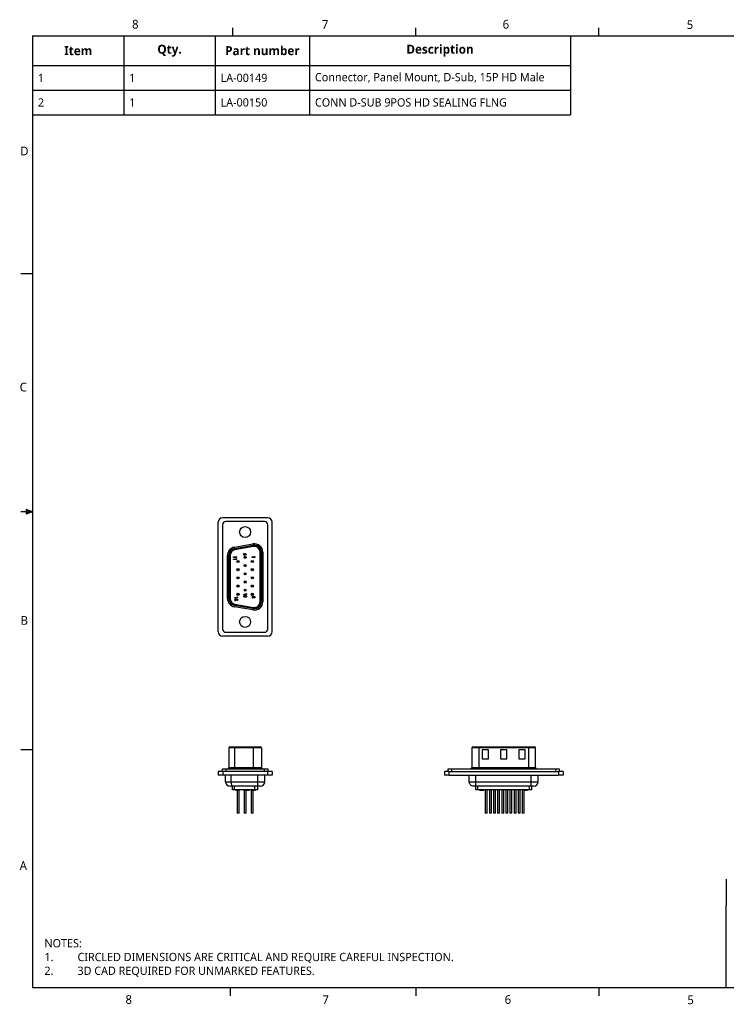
# Model space of a CAD drawing. Extents: x 0.3 to 17, y 0.1 to 10.9.
# Tile 1 of 2: x 0.3 to 8, y 0.1 to 10.9. Entities that reach past the tile are written whole.
import ezdxf

# ---------------------------------------------------------------- set-up
doc = ezdxf.new("R2010")
doc.units = 0
doc.header["$LTSCALE"] = 0.5
doc.header["$MEASUREMENT"] = 0
for name, color, linetype in [('ANNOTATION_TEXT', 7, 'CONTINUOUS'), ('BORDER_FRAME', 7, 'CONTINUOUS'), ('SKETCHED_GEOMETRY', 7, 'CONTINUOUS'), ('TABLES', 7, 'CONTINUOUS'), ('TANGENT_LINES', 7, 'CONTINUOUS'), ('TITLE_BLOCK', 7, 'CONTINUOUS'), ('VISIBLE', 7, 'CONTINUOUS')]:
    doc.layers.add(name, color=color, linetype=linetype)
doc.styles.add('ONSHAPE-STANDARD', font='NotoSans-Regular.ttf')
doc.styles.add('ONSHAPE-STANDARD-BOMTABLE-', font='NotoSans-Bold.ttf')
doc.styles.add('ONSHAPE-STANDARD-BOMTABLE0', font='NotoSans-Regular.ttf')
doc.styles.add('ONSHAPE-STANDARD-NOTESTYLE', font='Noto Sans', dxfattribs={"height": 0.090551})

# ---------------------------------------------------------------- blocks, each defined once
blk = doc.blocks.new('*T2')
at = {"layer": 'TABLES', "color": 0, "linetype": 'BYBLOCK'}
for p, q in [((0, 0), (5.89, 0)), ((0, 0), (0, -0.864)), ((1, 0), (1, -0.864)), ((2, 0), (2, -0.864)), ((3.034, 0), (3.034, -0.864)), ((5.89, 0), (5.89, -0.864)), ((0, -0.326), (5.89, -0.326)), ((0, -0.595), (5.89, -0.595)), ((0, -0.864), (5.89, -0.864))]:
    blk.add_line(p, q, dxfattribs=at)
at = {"layer": 'TABLES', "color": 0}
for s, insert, char_height, width, attachment_point, style in [('{Item}', (0.5, -0.163), 0.0984, 0.88189, 5, 'ONSHAPE-STANDARD-BOMTABLE-'), ('{Qty.}', (1.5, -0.163), 0.0984, 0.88189, 5, 'ONSHAPE-STANDARD-BOMTABLE-'), ('{Part number}', (2.517, -0.163), 0.09843, 0.91565, 5, 'ONSHAPE-STANDARD-BOMTABLE-'), ('{Description}', (4.462, -0.163), 0.09843, 2.73858, 5, 'ONSHAPE-STANDARD-BOMTABLE-'), ('{1}', (0.059, -0.461), 0.0906, 0.88189, 4, 'ONSHAPE-STANDARD-BOMTABLE0'), ('{1}', (1.059, -0.461), 0.0906, 0.88189, 4, 'ONSHAPE-STANDARD-BOMTABLE0'), ('{LA-00149}', (2.059, -0.461), 0.0906, 0.91565, 4, 'ONSHAPE-STANDARD-BOMTABLE0'), ('{Connector, Panel Mount, D-Sub, 15P HD Male}', (3.093, -0.461), 0.09055, 2.73858, 4, 'ONSHAPE-STANDARD-BOMTABLE0'), ('{2}', (0.059, -0.73), 0.0906, 0.88189, 4, 'ONSHAPE-STANDARD-BOMTABLE0'), ('{1}', (1.059, -0.73), 0.0906, 0.88189, 4, 'ONSHAPE-STANDARD-BOMTABLE0'), ('{LA-00150}', (2.059, -0.73), 0.0906, 0.91565, 4, 'ONSHAPE-STANDARD-BOMTABLE0'), ('{CONN D-SUB 9POS HD SEALING FLNG}', (3.093, -0.73), 0.09055, 2.73858, 4, 'ONSHAPE-STANDARD-BOMTABLE0')]:
    blk.add_mtext(s, dxfattribs=dict(at, insert=insert, char_height=char_height, width=width, attachment_point=attachment_point, style=style))

msp = doc.modelspace()

# ---------------------------------------------------------------- linework, layer by layer
at = {"layer": 'BORDER_FRAME'}
for p, q in [((2.587, 10.717), (2.587, 10.803)), ((4.591, 10.717), (4.591, 10.803)), ((6.595, 10.717), (6.595, 10.803)), ((0.393, 10.717), (0.393, 0.282)), ((0.393, 10.717), (16.846, 10.717)), ((0.392, 8.107), (0.265, 8.107)), ((0.392, 5.499), (0.324, 5.524)), ((0.324, 5.524), (0.324, 5.476)), ((0.392, 5.499), (0.324, 5.509)), ((0.392, 5.499), (0.265, 5.499)), ((0.392, 5.499), (0.324, 5.476)), ((0.392, 5.499), (0.324, 5.489)), ((0.392, 2.891), (0.265, 2.891)), ((16.846, 0.282), (0.393, 0.282)), ((2.556, 0.279), (2.556, 0.196)), ((4.591, 0.282), (4.591, 0.196)), ((6.595, 0.282), (6.595, 0.196))]:
    msp.add_line(p, q, dxfattribs=at)
at = {"layer": 'TANGENT_LINES'}
for p, q in [((2.604, 5.113), (2.807, 5.149)), ((2.606, 5.098), (2.604, 5.113)), ((2.606, 5.098), (2.608, 5.089)), ((2.811, 5.124), (2.608, 5.089)), ((2.807, 5.149), (2.809, 5.134)), ((2.809, 5.134), (2.811, 5.124)), ((2.528, 4.55), (2.528, 5.023)), ((2.543, 5.023), (2.528, 5.023)), ((2.553, 5.023), (2.543, 5.023)), ((2.553, 5.023), (2.553, 4.55)), ((2.89, 4.515), (2.89, 5.058)), ((2.9, 5.058), (2.89, 5.058)), ((2.915, 5.058), (2.9, 5.058)), ((2.915, 5.058), (2.915, 4.515)), ((2.543, 4.55), (2.528, 4.55)), ((2.553, 4.55), (2.543, 4.55)), ((2.606, 4.474), (2.604, 4.46)), ((2.807, 4.424), (2.604, 4.46)), ((2.608, 4.484), (2.606, 4.474)), ((2.608, 4.484), (2.811, 4.449)), ((2.807, 4.424), (2.809, 4.439)), ((2.811, 4.449), (2.809, 4.439)), ((2.9, 4.515), (2.89, 4.515)), ((2.915, 4.515), (2.9, 4.515)), ((5.28, 2.913), (5.28, 2.923)), ((5.824, 2.913), (5.824, 2.923)), ((2.606, 2.913), (2.543, 2.913)), ((2.809, 2.913), (2.606, 2.913)), ((2.606, 2.913), (2.606, 2.698)), ((2.809, 2.913), (2.809, 2.698)), ((2.9, 2.913), (2.809, 2.913)), ((5.28, 2.913), (5.203, 2.913)), ((5.28, 2.913), (5.28, 2.698)), ((5.824, 2.913), (5.28, 2.913)), ((5.824, 2.913), (5.824, 2.698)), ((5.901, 2.913), (5.824, 2.913)), ((2.476, 2.653), (2.476, 2.613)), ((2.508, 2.683), (2.508, 2.653)), ((2.543, 2.698), (2.606, 2.698)), ((2.569, 2.542), (2.569, 2.613)), ((2.606, 2.698), (2.809, 2.698)), ((2.809, 2.698), (2.9, 2.698)), ((2.934, 2.653), (2.934, 2.683)), ((2.967, 2.653), (2.967, 2.613)), ((4.953, 2.653), (4.953, 2.613)), ((4.981, 2.683), (4.981, 2.653)), ((5.203, 2.698), (5.28, 2.698)), ((5.249, 2.542), (5.249, 2.613)), ((5.28, 2.698), (5.824, 2.698)), ((5.28, 2.683), (5.28, 2.698)), ((5.824, 2.683), (5.824, 2.698)), ((5.824, 2.698), (5.901, 2.698)), ((5.855, 2.542), (5.855, 2.613)), ((6.124, 2.653), (6.124, 2.683)), ((6.152, 2.653), (6.152, 2.613)), ((2.507, 2.542), (2.569, 2.542)), ((2.569, 2.542), (2.861, 2.542)), ((2.604, 2.452), (2.604, 2.492)), ((2.829, 2.452), (2.829, 2.492)), ((2.861, 2.542), (2.936, 2.542)), ((5.174, 2.542), (5.249, 2.542)), ((5.249, 2.542), (5.855, 2.542)), ((5.249, 2.492), (5.249, 2.542)), ((5.268, 2.452), (5.268, 2.492)), ((5.836, 2.452), (5.836, 2.492)), ((5.855, 2.542), (5.93, 2.542)), ((5.855, 2.492), (5.855, 2.542))]:
    msp.add_line(p, q, dxfattribs=at)
for centre in [(2.721, 5.001), (2.643, 4.956), (2.643, 4.866), (2.721, 4.911), (2.799, 4.956), (2.799, 4.866), (2.643, 4.776), (2.721, 4.821), (2.799, 4.776), (2.643, 4.686), (2.721, 4.731), (2.721, 4.641), (2.799, 4.686), (2.643, 4.596), (2.799, 4.596)]:
    msp.add_circle(centre, 0.002, dxfattribs=at)
for centre, radius, start, end in [((2.62, 5.023), 0.092, 100, 180), ((2.62, 5.023), 0.067, 100, 180), ((2.823, 5.058), 0.092, 0, 100), ((2.823, 5.058), 0.067, 0, 100), ((2.62, 4.55), 0.092, 180, 260), ((2.62, 4.55), 0.067, 180, 260), ((2.823, 4.515), 0.092, 260, 0), ((2.823, 4.515), 0.067, 260, 0)]:
    msp.add_arc(centre, radius, start, end, dxfattribs=at)
for centre, major_axis, start_param, end_param in [((2.608, 2.913), (0, 0.01), 0, 1.570796), ((2.811, 2.913), (0, 0.01), 0, 1.570796), ((2.807, 2.698), (0, 0.015), 3.141593, 4.712389), ((2.577, 2.542), (0, 0.05), 1.570796, 3.141593)]:
    msp.add_ellipse(centre, major_axis=major_axis, ratio=0.173648, start_param=start_param, end_param=end_param, dxfattribs=at)
at = {"layer": 'TANGENT_LINES', "extrusion": (0, 0, -1)}
msp.add_ellipse((2.604, 2.698), major_axis=(0, -0.015), ratio=0.173648, start_param=4.712389, end_param=6.283185, dxfattribs=at)
at = {"layer": 'TITLE_BLOCK'}
for p in [(7.99, 1.474), (7.99, 0.282)]:
    msp.add_line(p, (7.99, 1.188), dxfattribs=at)
at = {"layer": 'VISIBLE'}
for p, q in [((2.967, 5.436), (2.476, 5.436)), ((2.426, 4.187), (2.426, 5.386)), ((2.473, 5.358), (2.473, 4.215)), ((2.934, 5.393), (2.508, 5.393)), ((2.969, 4.215), (2.969, 5.358)), ((3.017, 4.187), (3.017, 5.386)), ((2.606, 5.098), (2.809, 5.134)), ((2.812, 5.119), (2.609, 5.084)), ((2.543, 4.55), (2.543, 5.023)), ((2.558, 5.023), (2.558, 4.55)), ((2.595, 5.005), (2.62, 5.005)), ((2.595, 5), (2.595, 5.005)), ((2.625, 5), (2.595, 5)), ((2.595, 4.982), (2.62, 4.982)), ((2.595, 4.977), (2.595, 4.982)), ((2.625, 4.977), (2.595, 4.977)), ((2.62, 5.012), (2.625, 5.008)), ((2.62, 5.005), (2.62, 5.012)), ((2.62, 4.982), (2.62, 4.988)), ((2.62, 4.988), (2.625, 4.985)), ((2.625, 5.008), (2.625, 5)), ((2.625, 4.985), (2.625, 4.977)), ((2.72, 5.042), (2.735, 5.034)), ((2.732, 5.029), (2.722, 5.035)), ((2.735, 5.034), (2.732, 5.029)), ((2.798, 5.001), (2.798, 5.006)), ((2.798, 5.006), (2.821, 5.006)), ((2.826, 5.001), (2.798, 5.001)), ((2.821, 5.012), (2.826, 5.009)), ((2.821, 5.006), (2.821, 5.012)), ((2.826, 5.009), (2.826, 5.001)), ((2.885, 4.515), (2.885, 5.058)), ((2.9, 5.058), (2.9, 4.515)), ((2.607, 4.556), (2.607, 4.561)), ((2.607, 4.561), (2.632, 4.561)), ((2.637, 4.556), (2.607, 4.556)), ((2.614, 4.547), (2.614, 4.541)), ((2.619, 4.54), (2.62, 4.545)), ((2.62, 4.545), (2.637, 4.541)), ((2.632, 4.537), (2.626, 4.538)), ((2.632, 4.561), (2.632, 4.568)), ((2.632, 4.568), (2.637, 4.564)), ((2.632, 4.528), (2.632, 4.537)), ((2.637, 4.564), (2.637, 4.556)), ((2.637, 4.541), (2.637, 4.528)), ((2.706, 4.599), (2.731, 4.599)), ((2.706, 4.594), (2.706, 4.599)), ((2.736, 4.594), (2.706, 4.594)), ((2.731, 4.599), (2.731, 4.605)), ((2.731, 4.605), (2.736, 4.602)), ((2.736, 4.602), (2.736, 4.594)), ((2.805, 4.577), (2.805, 4.571)), ((2.809, 4.57), (2.81, 4.574)), ((2.81, 4.574), (2.826, 4.571)), ((2.821, 4.567), (2.816, 4.568)), ((2.821, 4.558), (2.821, 4.567)), ((2.826, 4.558), (2.821, 4.558)), ((2.826, 4.571), (2.826, 4.558)), ((2.809, 4.439), (2.606, 4.474)), ((2.609, 4.489), (2.812, 4.453)), ((2.637, 4.528), (2.632, 4.528)), ((2.967, 4.137), (2.476, 4.137)), ((2.508, 4.18), (2.934, 4.18)), ((2.553, 2.923), (2.608, 2.923)), ((2.608, 2.923), (2.811, 2.923)), ((2.811, 2.923), (2.89, 2.923)), ((5.213, 2.923), (5.28, 2.923)), ((5.28, 2.923), (5.824, 2.923)), ((5.824, 2.923), (5.891, 2.923)), ((2.543, 2.913), (2.543, 2.698)), ((2.9, 2.913), (2.9, 2.698)), ((5.203, 2.913), (5.203, 2.698)), ((5.317, 2.893), (5.317, 2.793)), ((5.387, 2.893), (5.317, 2.893)), ((5.387, 2.793), (5.387, 2.893)), ((5.587, 2.893), (5.517, 2.893)), ((5.517, 2.893), (5.517, 2.793)), ((5.587, 2.793), (5.587, 2.893)), ((5.717, 2.893), (5.717, 2.793)), ((5.787, 2.893), (5.717, 2.893)), ((5.787, 2.793), (5.787, 2.893)), ((5.901, 2.698), (5.901, 2.913)), ((5.317, 2.793), (5.387, 2.793)), ((5.517, 2.793), (5.587, 2.793)), ((5.717, 2.793), (5.787, 2.793)), ((2.426, 2.653), (2.426, 2.613)), ((2.476, 2.653), (2.426, 2.653)), ((2.476, 2.613), (2.426, 2.613)), ((2.473, 2.653), (2.473, 2.683)), ((2.473, 2.683), (2.508, 2.683)), ((2.967, 2.653), (2.476, 2.653)), ((2.967, 2.613), (2.476, 2.613)), ((2.507, 2.542), (2.507, 2.613)), ((2.508, 2.683), (2.934, 2.683)), ((2.861, 2.542), (2.861, 2.613)), ((2.934, 2.683), (2.969, 2.683)), ((2.936, 2.542), (2.936, 2.613)), ((3.017, 2.653), (2.967, 2.653)), ((3.017, 2.613), (2.967, 2.613)), ((2.969, 2.683), (2.969, 2.653)), ((3.017, 2.653), (3.017, 2.613)), ((4.903, 2.653), (4.903, 2.613)), ((4.953, 2.653), (4.903, 2.653)), ((4.953, 2.613), (4.903, 2.613)), ((4.946, 2.653), (4.946, 2.683)), ((4.946, 2.683), (4.981, 2.683)), ((4.953, 2.653), (6.152, 2.653)), ((4.953, 2.613), (6.152, 2.613)), ((4.981, 2.683), (6.124, 2.683)), ((5.174, 2.542), (5.174, 2.613)), ((5.93, 2.542), (5.93, 2.613)), ((6.124, 2.683), (6.159, 2.683)), ((6.202, 2.653), (6.152, 2.653)), ((6.202, 2.613), (6.152, 2.613)), ((6.159, 2.683), (6.159, 2.653)), ((6.202, 2.653), (6.202, 2.613)), ((2.577, 2.492), (2.557, 2.492)), ((2.864, 2.492), (2.577, 2.492)), ((2.584, 2.452), (2.584, 2.492)), ((2.859, 2.452), (2.859, 2.492)), ((2.886, 2.492), (2.864, 2.492)), ((5.249, 2.492), (5.225, 2.492)), ((5.243, 2.492), (5.243, 2.452)), ((5.855, 2.492), (5.249, 2.492)), ((5.88, 2.492), (5.855, 2.492)), ((5.861, 2.452), (5.861, 2.492)), ((2.604, 2.452), (2.584, 2.452)), ((2.829, 2.452), (2.604, 2.452)), ((2.614, 2.452), (2.614, 2.45)), ((2.614, 2.45), (2.615, 2.45)), ((2.615, 2.45), (2.615, 2.452)), ((2.615, 2.45), (2.64, 2.45)), ((2.632, 2.45), (2.632, 2.196)), ((2.64, 2.45), (2.64, 2.452)), ((2.64, 2.45), (2.645, 2.45)), ((2.645, 2.45), (2.645, 2.452)), ((2.654, 2.196), (2.654, 2.452)), ((2.654, 2.45), (2.657, 2.45)), ((2.657, 2.45), (2.657, 2.452)), ((2.701, 2.45), (2.701, 2.452)), ((2.702, 2.45), (2.702, 2.452)), ((2.702, 2.45), (2.727, 2.45)), ((2.71, 2.45), (2.71, 2.196)), ((2.727, 2.45), (2.727, 2.452)), ((2.727, 2.45), (2.732, 2.45)), ((2.732, 2.45), (2.732, 2.452)), ((2.732, 2.196), (2.732, 2.45)), ((2.732, 2.45), (2.733, 2.45)), ((2.733, 2.45), (2.733, 2.452)), ((2.735, 2.45), (2.735, 2.452)), ((2.735, 2.45), (2.744, 2.45)), ((2.744, 2.45), (2.744, 2.452)), ((2.744, 2.45), (2.752, 2.45)), ((2.752, 2.45), (2.752, 2.452)), ((2.752, 2.45), (2.767, 2.45)), ((2.767, 2.45), (2.767, 2.452)), ((2.788, 2.452), (2.788, 2.196)), ((2.797, 2.452), (2.797, 2.45)), ((2.797, 2.45), (2.805, 2.45)), ((2.804, 2.45), (2.807, 2.45)), ((2.805, 2.45), (2.805, 2.452)), ((2.807, 2.45), (2.807, 2.452)), ((2.81, 2.45), (2.81, 2.452)), ((2.81, 2.196), (2.81, 2.45)), ((2.81, 2.45), (2.811, 2.45)), ((2.811, 2.45), (2.811, 2.452)), ((2.811, 2.45), (2.827, 2.45)), ((2.827, 2.45), (2.827, 2.452)), ((2.827, 2.45), (2.829, 2.45)), ((2.829, 2.45), (2.829, 2.452)), ((2.859, 2.452), (2.829, 2.452)), ((2.829, 2.45), (2.834, 2.45)), ((2.834, 2.45), (2.834, 2.452)), ((5.268, 2.452), (5.243, 2.452)), ((5.836, 2.452), (5.268, 2.452)), ((5.287, 2.45), (5.287, 2.452)), ((5.287, 2.45), (5.29, 2.45)), ((5.29, 2.45), (5.29, 2.452)), ((5.29, 2.45), (5.293, 2.45)), ((5.293, 2.45), (5.293, 2.452)), ((5.293, 2.45), (5.307, 2.45)), ((5.307, 2.45), (5.307, 2.452)), ((5.307, 2.45), (5.307, 2.452)), ((5.307, 2.45), (5.307, 2.452)), ((5.307, 2.45), (5.307, 2.45)), ((5.31, 2.45), (5.31, 2.452)), ((5.31, 2.45), (5.312, 2.45)), ((5.312, 2.45), (5.312, 2.452)), ((5.312, 2.45), (5.316, 2.45)), ((5.316, 2.45), (5.316, 2.452)), ((5.316, 2.45), (5.324, 2.45)), ((5.324, 2.45), (5.324, 2.452)), ((5.324, 2.45), (5.327, 2.45)), ((5.327, 2.45), (5.327, 2.452)), ((5.327, 2.45), (5.336, 2.45)), ((5.336, 2.45), (5.336, 2.452)), ((5.345, 2.45), (5.345, 2.452)), ((5.345, 2.45), (5.347, 2.45)), ((5.347, 2.45), (5.347, 2.452)), ((5.347, 2.45), (5.351, 2.45)), ((5.351, 2.452), (5.351, 2.196)), ((5.373, 2.196), (5.373, 2.452)), ((5.396, 2.452), (5.396, 2.196)), ((5.418, 2.196), (5.418, 2.452)), ((5.441, 2.452), (5.441, 2.196)), ((5.463, 2.196), (5.463, 2.452)), ((5.486, 2.452), (5.486, 2.196)), ((5.508, 2.196), (5.508, 2.452)), ((5.531, 2.452), (5.531, 2.196)), ((5.553, 2.196), (5.553, 2.452)), ((5.576, 2.452), (5.576, 2.196)), ((5.598, 2.196), (5.598, 2.452)), ((5.621, 2.452), (5.621, 2.196)), ((5.643, 2.196), (5.643, 2.452)), ((5.666, 2.452), (5.666, 2.196)), ((5.688, 2.196), (5.688, 2.452)), ((5.711, 2.452), (5.711, 2.196)), ((5.733, 2.196), (5.733, 2.452)), ((5.756, 2.452), (5.756, 2.196)), ((5.778, 2.196), (5.778, 2.452)), ((5.781, 2.45), (5.781, 2.452)), ((5.781, 2.45), (5.784, 2.45)), ((5.784, 2.45), (5.784, 2.452)), ((5.784, 2.45), (5.79, 2.45)), ((5.79, 2.45), (5.79, 2.452)), ((5.79, 2.45), (5.793, 2.45)), ((5.793, 2.45), (5.793, 2.452)), ((5.793, 2.45), (5.801, 2.45)), ((5.801, 2.45), (5.801, 2.452)), ((5.801, 2.45), (5.807, 2.45)), ((5.807, 2.45), (5.807, 2.452)), ((5.807, 2.45), (5.812, 2.45)), ((5.812, 2.45), (5.812, 2.452)), ((5.815, 2.45), (5.815, 2.452)), ((5.815, 2.45), (5.815, 2.452)), ((5.861, 2.452), (5.836, 2.452)), ((2.654, 2.196), (2.632, 2.196)), ((2.732, 2.196), (2.71, 2.196)), ((2.81, 2.196), (2.788, 2.196)), ((5.373, 2.196), (5.351, 2.196)), ((5.418, 2.196), (5.396, 2.196)), ((5.463, 2.196), (5.441, 2.196)), ((5.508, 2.196), (5.486, 2.196)), ((5.553, 2.196), (5.531, 2.196)), ((5.598, 2.196), (5.576, 2.196)), ((5.643, 2.196), (5.621, 2.196)), ((5.688, 2.196), (5.666, 2.196)), ((5.733, 2.196), (5.711, 2.196)), ((5.778, 2.196), (5.756, 2.196))]:
    msp.add_line(p, q, dxfattribs=at)
for centre, radius in [((2.721, 5.278), 0.06), ((2.643, 4.956), 0.012), ((2.721, 5.001), 0.012), ((2.799, 4.956), 0.012), ((2.643, 4.866), 0.012), ((2.721, 4.911), 0.012), ((2.799, 4.866), 0.012), ((2.643, 4.776), 0.012), ((2.721, 4.821), 0.012), ((2.799, 4.776), 0.012), ((2.643, 4.686), 0.012), ((2.721, 4.731), 0.012), ((2.721, 4.641), 0.012), ((2.799, 4.686), 0.012), ((2.643, 4.596), 0.012), ((2.799, 4.596), 0.012), ((2.721, 4.294), 0.06)]:
    msp.add_circle(centre, radius, dxfattribs=at)
for centre, radius, start, end in [((2.476, 5.386), 0.05, 90, 180), ((2.967, 5.386), 0.05, 0, 90), ((2.508, 5.358), 0.035, 90, 180), ((2.934, 5.358), 0.035, 0, 90), ((2.62, 5.023), 0.077, 100, 180), ((2.62, 5.023), 0.062, 100, 180), ((2.823, 5.058), 0.077, 0, 100), ((2.823, 5.058), 0.062, 0, 100), ((2.712, 5.035), 0.00921, 180.1992, 270.8931), ((2.713, 5.035), 0.00405, 86.4419, 176.0883), ((2.713, 5.035), 0.00401, 181.8873, 273.9693), ((2.713, 5.035), 0.00395, 266.1824, 359.311), ((2.62, 4.55), 0.077, 180, 260), ((2.62, 4.55), 0.062, 180, 260), ((2.616, 4.538), 0.0098, 100.2443, 181.8651), ((2.616, 4.537), 0.0101, 180.5828, 272.0163), ((2.616, 4.537), 0.00447, 113.384, 180.0232), ((2.616, 4.536), 0.00493, 5.0695, 53.1441), ((2.62, 4.536), 0.0063, 0.3676, 17.516), ((2.715, 4.574), 0.00368, 180.7979, 244.2887), ((2.728, 4.575), 0.00864, 358.176, 58.1784), ((2.806, 4.568), 0.00917, 100.2443, 181.8651), ((2.806, 4.567), 0.00945, 180.5828, 272.0163), ((2.806, 4.567), 0.00418, 113.384, 180.0233), ((2.806, 4.566), 0.00461, 5.0695, 53.1441), ((2.81, 4.566), 0.00589, 0.3676, 17.516), ((2.823, 4.515), 0.077, 260, 0), ((2.823, 4.515), 0.062, 260, 0), ((2.508, 4.215), 0.035, 180, 270), ((2.934, 4.215), 0.035, 270, 0), ((2.476, 4.187), 0.05, 180, 270), ((2.967, 4.187), 0.05, 270, 0), ((2.553, 2.913), 0.01, 90, 180), ((2.89, 2.913), 0.01, 0, 90), ((5.213, 2.913), 0.01, 90, 180), ((5.891, 2.913), 0.01, 0, 90), ((2.528, 2.698), 0.015, 270, 0), ((2.915, 2.698), 0.015, 180, 270), ((5.188, 2.698), 0.015, 270, 0), ((5.916, 2.698), 0.015, 180, 270), ((2.557, 2.542), 0.05, 180, 270), ((2.886, 2.542), 0.05, 270, 0), ((5.88, 2.542), 0.05, 270, 0)]:
    msp.add_arc(centre, radius, start, end, dxfattribs=at)
for points, knots in [([(2.703, 5.035), (2.703, 5.035), (2.703, 5.036), (2.703, 5.037), (2.704, 5.038), (2.704, 5.038), (2.704, 5.039), (2.705, 5.04), (2.705, 5.041), (2.706, 5.041), (2.707, 5.042), (2.708, 5.043), (2.708, 5.043), (2.709, 5.043), (2.71, 5.044), (2.711, 5.044), (2.712, 5.044), (2.712, 5.044), (2.713, 5.044)], [0, 0, 0, 0, 0.066486, 0.130736, 0.193287, 0.255291, 0.316538, 0.378867, 0.441877, 0.507117, 0.572271, 0.635427, 0.696817, 0.757357, 0.817265, 0.877134, 0.93802, 1, 1, 1, 1]), ([(2.713, 5.044), (2.713, 5.044), (2.713, 5.044), (2.714, 5.044), (2.715, 5.044), (2.715, 5.044), (2.716, 5.044), (2.716, 5.043), (2.717, 5.043), (2.717, 5.043), (2.718, 5.043), (2.718, 5.042), (2.719, 5.042), (2.72, 5.042), (2.72, 5.042)], [0, 0, 0, 0, 0.092538, 0.185591, 0.279552, 0.375602, 0.427617, 0.487117, 0.554199, 0.628624, 0.709688, 0.799181, 0.895357, 1, 1, 1, 1]), ([(2.717, 5.035), (2.717, 5.035), (2.717, 5.036), (2.717, 5.036), (2.716, 5.037), (2.716, 5.038), (2.715, 5.038), (2.715, 5.038), (2.714, 5.039), (2.713, 5.039), (2.713, 5.039)], [0, 0, 0, 0, 0.122718, 0.240143, 0.357362, 0.481674, 0.607866, 0.732955, 0.862144, 1, 1, 1, 1]), ([(2.722, 5.035), (2.722, 5.034), (2.722, 5.034), (2.722, 5.033), (2.722, 5.032), (2.721, 5.031), (2.721, 5.03), (2.721, 5.03), (2.72, 5.029), (2.719, 5.028), (2.719, 5.028), (2.718, 5.027), (2.717, 5.027), (2.716, 5.026), (2.715, 5.026), (2.715, 5.026), (2.714, 5.026), (2.713, 5.026), (2.713, 5.026)], [0, 0, 0, 0, 0.063329, 0.124736, 0.184916, 0.2443, 0.303826, 0.364353, 0.426073, 0.489721, 0.553756, 0.616458, 0.678319, 0.740301, 0.802656, 0.866732, 0.932157, 1, 1, 1, 1]), ([(2.611, 4.537), (2.611, 4.537), (2.611, 4.536), (2.611, 4.536), (2.611, 4.536), (2.612, 4.535), (2.612, 4.535), (2.612, 4.534), (2.612, 4.534), (2.613, 4.534), (2.613, 4.534), (2.613, 4.533), (2.614, 4.533), (2.614, 4.533), (2.615, 4.533), (2.615, 4.533), (2.616, 4.533), (2.616, 4.533), (2.616, 4.533)], [0, 0, 0, 0, 0.061179, 0.120371, 0.178442, 0.235934, 0.294268, 0.352654, 0.413122, 0.475586, 0.5389, 0.601869, 0.664333, 0.727647, 0.792409, 0.85912, 0.928135, 1, 1, 1, 1]), ([(2.616, 4.533), (2.616, 4.533), (2.617, 4.533), (2.617, 4.533), (2.618, 4.533), (2.618, 4.533), (2.618, 4.533), (2.619, 4.533), (2.619, 4.533), (2.62, 4.534), (2.62, 4.534), (2.62, 4.534), (2.62, 4.535), (2.621, 4.535), (2.621, 4.535), (2.621, 4.536), (2.621, 4.536), (2.621, 4.537), (2.621, 4.537)], [0, 0, 0, 0, 0.072891, 0.141883, 0.209282, 0.274623, 0.338439, 0.401305, 0.465006, 0.52832, 0.59074, 0.650981, 0.70969, 0.767212, 0.824188, 0.881767, 0.939955, 1, 1, 1, 1]), ([(2.626, 4.536), (2.626, 4.536), (2.626, 4.535), (2.626, 4.534), (2.626, 4.534), (2.626, 4.533), (2.625, 4.532), (2.625, 4.531), (2.624, 4.53), (2.623, 4.53), (2.623, 4.529), (2.622, 4.529), (2.621, 4.528), (2.62, 4.528), (2.619, 4.528), (2.618, 4.527), (2.617, 4.527), (2.617, 4.527), (2.616, 4.527)], [0, 0, 0, 0, 0.063401, 0.124976, 0.184492, 0.243474, 0.302264, 0.361384, 0.421482, 0.483455, 0.545936, 0.608143, 0.66982, 0.732332, 0.796092, 0.861643, 0.929435, 1, 1, 1, 1]), ([(2.706, 4.574), (2.706, 4.575), (2.706, 4.575), (2.706, 4.576), (2.706, 4.577), (2.706, 4.577), (2.706, 4.578), (2.706, 4.579), (2.707, 4.579), (2.707, 4.58), (2.708, 4.58), (2.708, 4.581), (2.709, 4.581), (2.709, 4.582), (2.71, 4.582), (2.71, 4.583), (2.711, 4.583), (2.712, 4.583), (2.713, 4.584), (2.714, 4.584), (2.715, 4.584), (2.716, 4.584), (2.717, 4.584), (2.718, 4.584), (2.72, 4.585), (2.721, 4.585), (2.721, 4.585)], [0, 0, 0, 0, 0.038217, 0.074867, 0.110158, 0.144454, 0.17808, 0.211171, 0.243687, 0.275872, 0.308376, 0.341263, 0.37515, 0.409655, 0.445157, 0.482073, 0.520576, 0.560554, 0.603108, 0.648689, 0.697948, 0.750768, 0.807309, 0.867656, 0.931861, 1, 1, 1, 1]), ([(2.721, 4.564), (2.721, 4.564), (2.72, 4.564), (2.718, 4.564), (2.717, 4.564), (2.716, 4.564), (2.715, 4.565), (2.714, 4.565), (2.713, 4.565), (2.712, 4.565), (2.711, 4.566), (2.71, 4.566), (2.71, 4.566), (2.709, 4.567), (2.709, 4.567), (2.708, 4.568), (2.708, 4.568), (2.707, 4.569), (2.707, 4.569), (2.706, 4.57), (2.706, 4.571), (2.706, 4.571), (2.706, 4.572), (2.706, 4.573), (2.706, 4.573), (2.706, 4.574), (2.706, 4.574)], [0, 0, 0, 0, 0.068491, 0.133077, 0.193829, 0.251083, 0.304401, 0.354408, 0.401295, 0.444701, 0.485692, 0.524676, 0.562307, 0.597947, 0.632474, 0.665752, 0.697985, 0.729586, 0.760825, 0.792355, 0.824313, 0.857156, 0.890927, 0.92596, 0.962061, 1, 1, 1, 1]), ([(2.721, 4.579), (2.72, 4.579), (2.72, 4.579), (2.718, 4.579), (2.717, 4.579), (2.716, 4.579), (2.715, 4.579), (2.714, 4.578), (2.714, 4.578), (2.713, 4.578), (2.713, 4.577), (2.712, 4.577), (2.712, 4.577), (2.711, 4.576), (2.711, 4.576), (2.711, 4.575), (2.711, 4.575), (2.711, 4.574), (2.711, 4.574)], [0, 0, 0, 0, 0.110734, 0.212341, 0.305502, 0.389835, 0.46669, 0.535262, 0.596763, 0.651066, 0.701036, 0.74786, 0.791833, 0.834284, 0.875334, 0.916035, 0.957652, 1, 1, 1, 1]), ([(2.713, 4.571), (2.713, 4.571), (2.714, 4.571), (2.714, 4.57), (2.715, 4.57), (2.716, 4.57), (2.717, 4.57), (2.719, 4.57), (2.72, 4.57), (2.721, 4.57), (2.721, 4.57)], [0, 0, 0, 0, 0.088871, 0.186355, 0.294078, 0.412237, 0.541778, 0.682703, 0.835096, 1, 1, 1, 1]), ([(2.721, 4.585), (2.722, 4.585), (2.723, 4.585), (2.725, 4.584), (2.727, 4.584), (2.728, 4.584), (2.73, 4.584), (2.731, 4.583), (2.732, 4.583), (2.733, 4.582), (2.733, 4.582)], [0, 0, 0, 0, 0.161071, 0.310789, 0.449904, 0.578376, 0.696617, 0.805987, 0.906562, 1, 1, 1, 1]), ([(2.732, 4.574), (2.732, 4.575), (2.732, 4.575), (2.731, 4.576), (2.731, 4.576), (2.731, 4.577), (2.731, 4.577), (2.73, 4.577), (2.73, 4.578), (2.729, 4.578), (2.729, 4.578), (2.729, 4.578), (2.728, 4.578), (2.728, 4.579), (2.727, 4.579), (2.726, 4.579), (2.726, 4.579), (2.725, 4.579), (2.724, 4.579), (2.723, 4.579), (2.722, 4.579), (2.721, 4.579), (2.721, 4.579)], [0, 0, 0, 0, 0.053834, 0.105543, 0.158054, 0.211987, 0.240207, 0.269794, 0.301343, 0.334608, 0.370284, 0.408089, 0.448681, 0.492069, 0.538664, 0.590371, 0.646388, 0.707195, 0.772947, 0.843643, 0.919308, 1, 1, 1, 1]), ([(2.737, 4.574), (2.737, 4.574), (2.737, 4.574), (2.737, 4.573), (2.737, 4.572), (2.737, 4.571), (2.736, 4.571), (2.736, 4.57), (2.736, 4.57), (2.735, 4.569), (2.735, 4.568), (2.735, 4.568), (2.734, 4.567), (2.733, 4.567), (2.733, 4.566), (2.732, 4.566), (2.731, 4.566), (2.731, 4.565), (2.73, 4.565), (2.729, 4.565), (2.728, 4.565), (2.727, 4.564), (2.725, 4.564), (2.724, 4.564), (2.723, 4.564), (2.722, 4.564), (2.721, 4.564)], [0, 0, 0, 0, 0.036635, 0.072034, 0.106626, 0.140306, 0.173619, 0.206426, 0.239067, 0.271883, 0.30484, 0.338529, 0.372616, 0.407548, 0.443719, 0.481312, 0.520113, 0.560913, 0.604025, 0.650075, 0.699572, 0.752363, 0.808789, 0.868954, 0.932675, 1, 1, 1, 1]), ([(2.721, 4.57), (2.722, 4.57), (2.723, 4.57), (2.724, 4.57), (2.725, 4.57), (2.726, 4.57), (2.727, 4.57), (2.728, 4.57), (2.729, 4.571), (2.729, 4.571), (2.73, 4.571), (2.73, 4.572), (2.731, 4.572), (2.731, 4.572), (2.731, 4.573), (2.732, 4.573), (2.732, 4.574), (2.732, 4.574), (2.732, 4.574)], [0, 0, 0, 0, 0.112115, 0.215802, 0.310203, 0.395993, 0.47341, 0.542778, 0.604548, 0.659357, 0.708764, 0.755356, 0.798687, 0.840017, 0.880203, 0.919733, 0.959049, 1, 1, 1, 1]), ([(2.802, 4.567), (2.802, 4.567), (2.802, 4.567), (2.802, 4.566), (2.802, 4.566), (2.802, 4.565), (2.803, 4.565), (2.803, 4.565), (2.803, 4.564), (2.803, 4.564), (2.804, 4.564), (2.804, 4.564), (2.804, 4.563), (2.805, 4.563), (2.805, 4.563), (2.806, 4.563), (2.806, 4.563), (2.806, 4.563), (2.807, 4.563)], [0, 0, 0, 0, 0.061179, 0.120371, 0.178442, 0.235934, 0.294268, 0.352654, 0.413122, 0.475586, 0.5389, 0.601869, 0.664333, 0.727647, 0.792409, 0.85912, 0.928135, 1, 1, 1, 1]), ([(2.807, 4.563), (2.807, 4.563), (2.807, 4.563), (2.807, 4.563), (2.808, 4.563), (2.808, 4.563), (2.809, 4.563), (2.809, 4.564), (2.809, 4.564), (2.81, 4.564), (2.81, 4.564), (2.81, 4.565), (2.811, 4.565), (2.811, 4.565), (2.811, 4.566), (2.811, 4.566), (2.811, 4.566), (2.811, 4.567), (2.811, 4.567)], [0, 0, 0, 0, 0.072891, 0.141883, 0.209282, 0.274623, 0.338439, 0.401305, 0.465006, 0.52832, 0.59074, 0.650981, 0.70969, 0.767212, 0.824188, 0.881767, 0.939955, 1, 1, 1, 1]), ([(2.816, 4.566), (2.816, 4.566), (2.816, 4.566), (2.816, 4.565), (2.816, 4.564), (2.815, 4.563), (2.815, 4.562), (2.815, 4.562), (2.814, 4.561), (2.813, 4.56), (2.813, 4.56), (2.812, 4.559), (2.811, 4.559), (2.81, 4.559), (2.81, 4.558), (2.809, 4.558), (2.808, 4.558), (2.807, 4.558), (2.807, 4.558)], [0, 0, 0, 0, 0.063401, 0.124976, 0.184492, 0.243474, 0.302264, 0.361384, 0.421482, 0.483455, 0.545936, 0.608143, 0.66982, 0.732332, 0.796092, 0.861643, 0.929435, 1, 1, 1, 1]), ([(2.864, 2.492), (2.864, 2.492), (2.864, 2.492), (2.863, 2.494), (2.862, 2.5), (2.861, 2.511), (2.861, 2.526), (2.861, 2.536), (2.861, 2.542)], [0, 0, 0, 0, 0.007419, 0.084376, 0.253692, 0.475907, 0.73018, 1, 1, 1, 1]), ([(5.225, 2.492), (5.224, 2.492), (5.224, 2.492), (5.212, 2.493), (5.197, 2.499), (5.185, 2.51), (5.176, 2.525), (5.175, 2.536), (5.174, 2.542)], [0, 0, 0, 0, 0.03515, 0.197144, 0.398114, 0.598752, 0.799338, 1, 1, 1, 1])]:
    msp.add_open_spline(points, degree=3, knots=knots, dxfattribs=at)

# ---------------------------------------------------------------- block references
at = {"layer": 'TABLES'}
msp.add_blockref('*T2', (0.393, 10.717), dxfattribs=at)

# ---------------------------------------------------------------- texts
at = {"layer": 'ANNOTATION_TEXT', "insert": (0.523, 0.817), "char_height": 0.09055, "width": 6.78827, "attachment_point": 1, "style": 'ONSHAPE-STANDARD-NOTESTYLE'}
msp.add_mtext('NOTES:\\P1.^ICIRCLED DIMENSIONS ARE CRITICAL AND REQUIRE CAREFUL INSPECTION. \\P2.^I3D CAD REQUIRED FOR UNMARKED FEATURES. ', dxfattribs=at)
at = {"layer": 'BORDER_FRAME', "char_height": 0.0954, "attachment_point": 1, "style": 'ONSHAPE-STANDARD'}
for s, insert in [('8', (1.483, 10.892)), ('7', (3.561, 10.889)), ('6', (5.541, 10.892)), ('5', (7.557, 10.888)), ('D', (0.258, 9.502)), ('C', (0.252, 6.915)), ('B', (0.262, 4.357)), ('8', (1.411, 0.202)), ('7', (3.567, 0.202)), ('6', (5.563, 0.202)), ('5', (7.564, 0.199))]:
    msp.add_mtext(s, dxfattribs=dict(at, insert=insert))
at = {"layer": 'SKETCHED_GEOMETRY', "insert": (0.252, 1.671), "char_height": 0.0954, "attachment_point": 1, "style": 'ONSHAPE-STANDARD'}
msp.add_mtext('A', dxfattribs=at)

doc.saveas('drawing.dxf')
